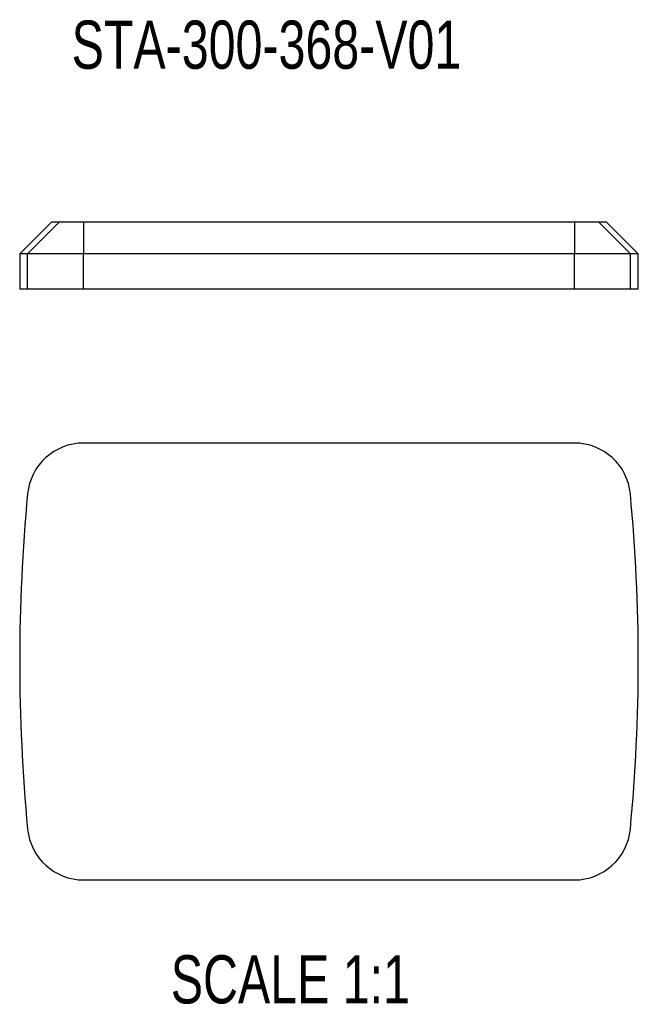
# Model space of a CAD drawing. Header units: millimetres. Extents: x 164 to 549, y 31 to 644.
import ezdxf

# ---------------------------------------------------------------- set-up
doc = ezdxf.new("R2010")
doc.units = ezdxf.units.MM
doc.layers.add('FORMAT', color=7, linetype='Continuous')
doc.styles.add('SLDTEXTSTYLE0', font='TXT', dxfattribs={"width": 0.75})

msp = doc.modelspace()

# ---------------------------------------------------------------- linework, layer by layer
at = {"color": 7, "linetype": 'Continuous', "lineweight": 25}
for p, q in [((184.44, 518.48), (164.44, 498.48)), ((189.29, 518.48), (169.38, 498.48)), ((184.44, 518.48), (189.29, 518.48)), ((189.29, 518.48), (204.23, 518.48)), ((204.23, 518.48), (509.66, 518.48)), ((204.23, 518.48), (204.23, 498.48)), ((509.66, 518.48), (509.66, 498.48)), ((509.66, 518.48), (524.59, 518.48)), ((524.59, 518.48), (544.51, 498.48)), ((524.59, 518.48), (529.44, 518.48)), ((549.44, 498.48), (529.44, 518.48)), ((164.44, 498.48), (164.44, 476.48)), ((169.38, 498.48), (164.44, 498.48)), ((204.23, 498.48), (169.38, 498.48)), ((169.38, 476.48), (169.38, 498.48)), ((509.66, 498.48), (204.23, 498.48)), ((204.23, 476.48), (204.23, 498.48)), ((544.51, 498.48), (509.66, 498.48)), ((509.66, 476.48), (509.66, 498.48)), ((544.51, 476.48), (544.51, 498.48)), ((549.44, 498.48), (544.51, 498.48)), ((549.44, 476.48), (549.44, 498.48)), ((169.38, 476.48), (164.44, 476.48)), ((204.23, 476.48), (169.38, 476.48)), ((509.66, 476.48), (204.23, 476.48)), ((544.51, 476.48), (509.66, 476.48)), ((549.44, 476.48), (544.51, 476.48)), ((509.66, 380.76), (204.23, 380.76)), ((204.23, 108.76), (509.66, 108.76))]:
    msp.add_line(p, q, dxfattribs=at)
for centre, radius, start, end in [((204.23, 345.76), 35, 90, 174.57856), ((509.66, 345.76), 35, 5.42144, 90), ((1268.44, 244.76), 1104, 174.57856, 185.42144), ((-554.56, 244.76), 1104, 354.57856, 5.42144), ((204.23, 143.76), 35, 185.42144, 270), ((509.66, 143.76), 35, 270, 354.57856)]:
    msp.add_arc(centre, radius, start, end, dxfattribs=at)

# ---------------------------------------------------------------- texts
at = {"layer": 'FORMAT', "color": 250, "char_height": 30, "attachment_point": 1, "style": 'SLDTEXTSTYLE0'}
for s, insert in [('STA-300-368-V01', (196.78, 643.75)), ('SCALE 1:1', (258.49, 61.88))]:
    msp.add_mtext(s, dxfattribs=dict(at, insert=insert))

doc.saveas('drawing.dxf')
